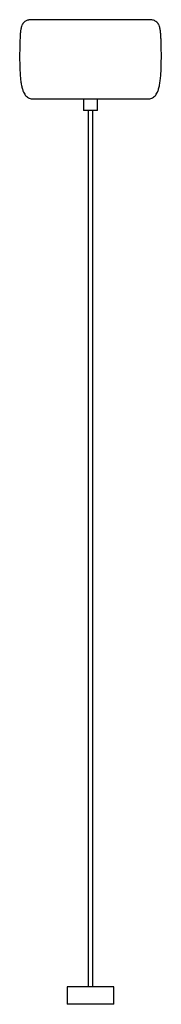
# Model space of a CAD drawing. Header units: millimetres. Extents: x -227 to 17, y -2088 to -402.
import ezdxf

# ---------------------------------------------------------------- set-up
doc = ezdxf.new("R2010")
doc.units = ezdxf.units.MM

msp = doc.modelspace()

# ---------------------------------------------------------------- linework, layer by layer
at = {"color": 7, "linetype": 'Continuous', "lineweight": 25}
for p, q in [((-2.5, -402.3), (-207.5, -402.3)), ((-117, -538), (-117, -558)), ((-93, -558), (-93, -538)), ((-93, -558), (-117, -558)), ((-109, -558), (-109, -2058)), ((-101, -2058), (-101, -558)), ((-145, -2058), (-145, -2088)), ((-65, -2058), (-145, -2058)), ((-65, -2088), (-65, -2058)), ((-65, -2088), (-145, -2088))]:
    msp.add_line(p, q, dxfattribs=at)
for points, knots in [([(-207.5, -402.3), (-207.9, -402.3), (-208.7, -402.4), (-210.1, -402.6), (-212.1, -403), (-214.4, -403.7), (-216.8, -404.9), (-219, -406.4), (-221.1, -408.8), (-222.8, -412), (-224.2, -416.1), (-225.1, -421.3), (-225.7, -427.8), (-226, -435), (-226.3, -443.1), (-226.5, -451.9), (-226.7, -461.1), (-226.7, -470.5), (-226.5, -480.1), (-226.2, -489.5), (-225.6, -498.7), (-224.8, -507), (-223.6, -514.5), (-222.1, -521), (-220.2, -526.1), (-218.1, -530), (-215.9, -532.9), (-213.2, -535.2), (-210.1, -536.8), (-206.6, -537.8), (-204.1, -537.9), (-202.8, -538)], [0, 0, 0, 0, 0.007985, 0.015832, 0.027485, 0.046509, 0.062016, 0.07665, 0.09852, 0.121286, 0.146205, 0.181802, 0.22275, 0.2693, 0.32131, 0.377638, 0.436845, 0.497496, 0.558164, 0.620193, 0.679072, 0.733224, 0.78147, 0.823826, 0.860758, 0.885658, 0.908559, 0.930325, 0.952046, 0.974902, 1, 1, 1, 1]), ([(-7.2, -538), (-5.9, -537.9), (-3.4, -537.8), (0.1, -536.8), (3.2, -535.2), (5.9, -532.9), (8.1, -530), (10.3, -526), (12.2, -520.6), (13.8, -513.5), (15, -505.3), (15.8, -496), (16.4, -485.7), (16.6, -474.8), (16.7, -464.1), (16.6, -454), (16.4, -444.8), (16.1, -436.2), (15.7, -428.4), (15.2, -421.7), (14.2, -416.2), (12.8, -412), (11.1, -408.8), (8.8, -406.3), (6.2, -404.5), (3.3, -403.3), (0.8, -402.7), (-1.1, -402.4), (-2.1, -402.3), (-2.5, -402.3)], [0, 0, 0, 0, 0.0250991, 0.0479564, 0.0696777, 0.0914451, 0.1143465, 0.1392481, 0.1789216, 0.2248408, 0.2775396, 0.3367987, 0.4041125, 0.4745797, 0.5459227, 0.6084869, 0.6682667, 0.7236083, 0.7730809, 0.8163943, 0.8538161, 0.8787368, 0.9015033, 0.9233745, 0.9421166, 0.9625022, 0.9826033, 0.9911952, 1, 1, 1, 1]), ([(-202.8, -538), (-202.8, -538), (-202.6, -538), (-202.1, -538), (-201.7, -538), (-200.6, -538), (-199.9, -538), (-198.1, -538), (-197.1, -538), (-194.7, -538), (-193.4, -538), (-190.3, -538), (-188.7, -538), (-185, -538), (-183, -538), (-178.8, -538), (-176.5, -538), (-171.7, -538), (-169.2, -538), (-164, -538), (-161.3, -538), (-155.7, -538), (-152.8, -538), (-147, -538), (-144, -538), (-138, -538), (-134.9, -538), (-128.9, -538), (-125.8, -538), (-119.8, -538), (-116.8, -538), (-110.8, -538), (-107.9, -538), (-102.1, -538), (-99.2, -538), (-93.2, -538), (-90.2, -538), (-84.2, -538), (-81.1, -538), (-75.1, -538), (-72, -538), (-66, -538), (-63, -538), (-57.2, -538), (-54.3, -538), (-48.7, -538), (-46, -538), (-40.8, -538), (-38.3, -538), (-33.5, -538), (-31.2, -538), (-27, -538), (-25, -538), (-21.3, -538), (-19.7, -538), (-16.6, -538), (-15.3, -538), (-12.9, -538), (-11.9, -538), (-10.1, -538), (-9.4, -538), (-8.3, -538), (-7.9, -538), (-7.4, -538), (-7.2, -538), (-7.2, -538)], [0, 0, 0, 0, 0.03125, 0.03125, 0.0625, 0.0625, 0.09375, 0.09375, 0.125, 0.125, 0.15625, 0.15625, 0.1875, 0.1875, 0.21875, 0.21875, 0.25, 0.25, 0.28125, 0.28125, 0.3125, 0.3125, 0.34375, 0.34375, 0.375, 0.375, 0.40625, 0.40625, 0.4375, 0.4375, 0.46875, 0.46875, 0.5, 0.5, 0.53125, 0.53125, 0.5625, 0.5625, 0.59375, 0.59375, 0.625, 0.625, 0.65625, 0.65625, 0.6875, 0.6875, 0.71875, 0.71875, 0.75, 0.75, 0.78125, 0.78125, 0.8125, 0.8125, 0.84375, 0.84375, 0.875, 0.875, 0.90625, 0.90625, 0.9375, 0.9375, 0.96875, 0.96875, 1, 1, 1, 1])]:
    msp.add_open_spline(points, degree=3, knots=knots, dxfattribs=at)

doc.saveas('drawing.dxf')
